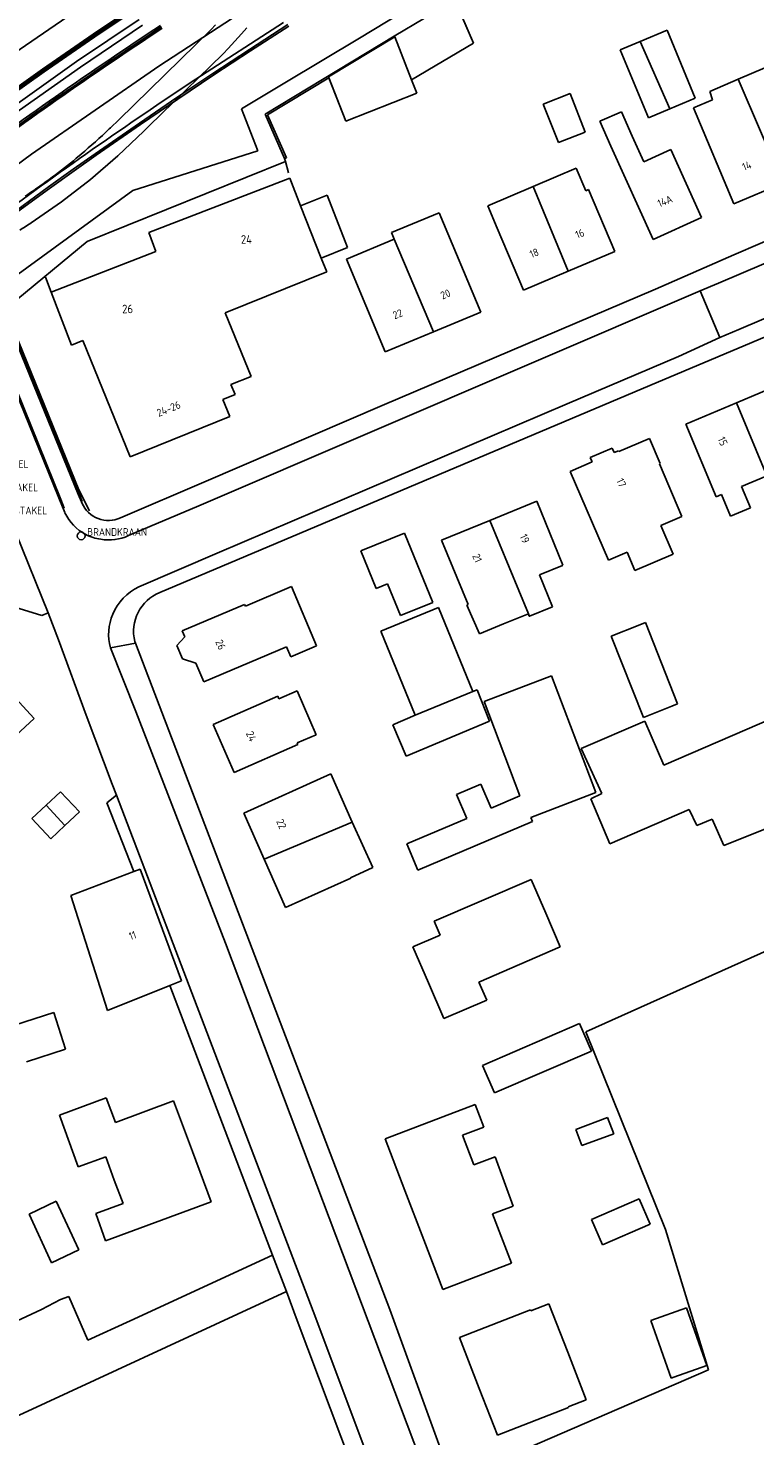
# Model space of a CAD drawing. Extents: x 145741 to 149421, y 457889 to 459999.
# Tile 46 of 84: x 147774 to 147858, y 459199 to 459363. Entities that reach past the tile are written whole.
import ezdxf
from ezdxf.enums import TextEntityAlignment as Align

# ---------------------------------------------------------------- set-up
doc = ezdxf.new("R2010")
doc.units = 0
doc.header["$LTSCALE"] = 4
doc.layers.get('0').update_dxf_attribs({"linetype": 'CONTINUOUS'})
doc.styles.add('ISO', font='ISO')
doc.styles.get("Standard").update_dxf_attribs({"font": 'ISO'})
doc.linetypes.add('RASTER', pattern='A,0.25,-0.25,[150,BLOK.SHX,S=0.25,R=0,X=0,Y=0],-0.25,0.25', length=1)

msp = doc.modelspace()

# ---------------------------------------------------------------- linework, layer by layer
at = {"linetype": 'Continuous', "lineweight": -3}
for p, q in [((147781.61, 459362.7), (147789.39, 459367.88)), ((147793.05, 459357.09), (147803.27, 459363.7)), ((147775.21, 459358.27), (147781.61, 459362.7)), ((147769.21, 459354.01), (147775.21, 459358.27))]:
    msp.add_line(p, q, dxfattribs=at)
at = {"linetype": 'Continuous'}
for p, q in [((147789.48, 459367.74), (147781.7, 459362.55)), ((147782.8, 459367.61), (147771.86, 459360.09)), ((147788.74, 459358.62), (147800.78, 459366.51)), ((147823.19, 459366.34), (147816.16, 459362.1)), ((147825.39, 459361.28), (147823.22, 459366.28)), ((147779.17, 459359.14), (147786.45, 459364.03)), ((147786.86, 459363.39), (147779.63, 459358.5)), ((147784.08, 459352.38), (147794.86, 459362.87)), ((147794.86, 459362.87), (147795.35, 459363.41)), ((147799.01, 459363.08), (147798.36, 459362.36)), ((147799.32, 459360.57), (147803.77, 459363.45)), ((147844.77, 459361.48), (147847.92, 459362.79)), ((147847.92, 459362.79), (147851.19, 459354.89)), ((147781.7, 459362.55), (147775.31, 459358.13)), ((147798.36, 459362.36), (147796.82, 459360.68)), ((147801.12, 459353.01), (147816.16, 459362.1)), ((147816.2, 459362.02), (147808.49, 459357.37)), ((147816.16, 459362.1), (147816.2, 459362.02)), ((147816.2, 459362.02), (147818.17, 459357.01)), ((147818.17, 459357.01), (147825.39, 459361.28)), ((147844.77, 459361.48), (147842.46, 459360.53)), ((147844.77, 459361.48), (147848.24, 459353.66)), ((147796.24, 459360.04), (147787.59, 459351.64)), ((147795.05, 459357.77), (147799.32, 459360.57)), ((147796.82, 459360.68), (147796.24, 459360.04)), ((147842.46, 459360.53), (147845.73, 459352.62)), ((147912.45, 459360.99), (147855.66, 459336.65)), ((147775.31, 459358.13), (147769.31, 459353.87)), ((147770.74, 459353.16), (147779.17, 459359.14)), ((147779.63, 459358.5), (147771.22, 459352.57)), ((147773.93, 459348.37), (147788.74, 459358.62)), ((147856.19, 459357.1), (147859.27, 459358.43)), ((147790.84, 459354.96), (147795.05, 459357.77)), ((147808.49, 459357.37), (147810.53, 459352.21)), ((147818.78, 459355.46), (147818.17, 459357.01)), ((147856.19, 459357.1), (147852.89, 459355.68)), ((147856.19, 459357.1), (147861.38, 459344.99)), ((147786.49, 459351.99), (147790.84, 459354.96)), ((147810.53, 459352.21), (147818.78, 459355.46)), ((147833.49, 459354.19), (147836.62, 459355.42)), ((147836.62, 459355.42), (147838.39, 459350.94)), ((147851.19, 459354.89), (147848.24, 459353.66)), ((147853.2, 459354.71), (147850.98, 459353.77)), ((147852.89, 459355.68), (147853.2, 459354.71)), ((147803.38, 459347.85), (147801.12, 459353.01)), ((147835.26, 459349.71), (147833.49, 459354.19)), ((147840.08, 459352.21), (147842.59, 459353.31)), ((147842.59, 459353.31), (147843.85, 459350.47)), ((147845.73, 459352.62), (147848.24, 459353.66)), ((147850.98, 459353.77), (147855.68, 459342.59)), ((147781.33, 459348.41), (147786.49, 459351.99)), ((147782.98, 459351.32), (147783.12, 459351.45)), ((147783.12, 459351.45), (147784.08, 459352.38)), ((147787.59, 459351.64), (147787, 459351.04)), ((147841.36, 459349.31), (147840.08, 459352.21)), ((147783.98, 459348.16), (147787, 459351.04)), ((147838.39, 459350.94), (147835.26, 459349.71)), ((147843.85, 459350.47), (147845.2, 459347.49)), ((147766.27, 459342.7), (147773.93, 459348.37)), ((147778.79, 459346.61), (147781.33, 459348.41)), ((147779.49, 459348.18), (147779.71, 459348.37)), ((147780.81, 459345.44), (147783.98, 459348.16)), ((147846.29, 459338.45), (147841.36, 459349.31)), ((147845.2, 459347.49), (147848.33, 459348.91)), ((147848.33, 459348.91), (147851.92, 459341)), ((147775.92, 459344.55), (147778.79, 459346.61)), ((147803.48, 459347.52), (147780.41, 459338.2)), ((147803.38, 459347.85), (147803.48, 459347.52)), ((147837.32, 459346.74), (147834.96, 459345.73)), ((147838.43, 459344.12), (147837.32, 459346.74)), ((147777.42, 459342.82), (147780.81, 459345.44)), ((147804, 459345.56), (147787.57, 459339.24)), ((147805.23, 459342.37), (147804, 459345.56)), ((147834.96, 459345.73), (147832.3, 459344.6)), ((147855.68, 459342.59), (147861.38, 459344.99)), ((147772.21, 459341.87), (147775.92, 459344.55)), ((147808.36, 459343.58), (147805.23, 459342.37)), ((147810.71, 459337.49), (147808.36, 459343.58)), ((147827.03, 459342.35), (147832.3, 459344.6)), ((147836.41, 459334.75), (147832.3, 459344.6)), ((147838.76, 459344.26), (147838.43, 459344.12)), ((147841.82, 459337.05), (147838.76, 459344.26)), ((147853.89, 459333.37), (147879.53, 459344.28)), ((147773.91, 459340.38), (147777.42, 459342.82)), ((147807.65, 459336.25), (147805.23, 459342.37)), ((147815.84, 459339.24), (147821.39, 459341.56)), ((147821.39, 459341.56), (147826.21, 459329.99)), ((147828.14, 459339.74), (147827.03, 459342.35)), ((147851.92, 459341), (147846.29, 459338.45)), ((147780.41, 459338.2), (147771.23, 459330.59)), ((147787.57, 459339.24), (147788.42, 459337.03)), ((147816.16, 459338.47), (147810.6, 459336.15)), ((147816.16, 459338.47), (147815.84, 459339.24)), ((147816.16, 459338.47), (147820.7, 459327.69)), ((147831.21, 459332.53), (147828.14, 459339.74)), ((147856.26, 459327.98), (147881.85, 459338.87)), ((147788.42, 459337.03), (147776.21, 459332.32)), ((147807.65, 459336.25), (147810.71, 459337.49)), ((147836.41, 459334.75), (147841.82, 459337.05)), ((147855.66, 459336.65), (147846.55, 459332.64)), ((147808.29, 459334.69), (147807.65, 459336.25)), ((147810.6, 459336.15), (147815.1, 459325.36)), ((147796.48, 459329.89), (147808.29, 459334.69)), ((147836.41, 459334.75), (147831.21, 459332.53)), ((147851.74, 459332.46), (147853.89, 459333.37)), ((147776.21, 459332.32), (147778.59, 459326.14)), ((147793.39, 459307.44), (147851.74, 459332.46)), ((147846.55, 459332.64), (147814.73, 459319.11)), ((147851.74, 459332.46), (147854.05, 459327.03)), ((147826.21, 459329.99), (147820.7, 459327.69)), ((147799.49, 459322.5), (147796.48, 459329.89)), ((147779.07, 459309.57), (147772.02, 459327.01)), ((147815.1, 459325.36), (147820.7, 459327.69)), ((147845.89, 459321.43), (147861.74, 459328.11)), ((147849.22, 459324.83), (147854.05, 459327.03)), ((147854.05, 459327.03), (147856.26, 459327.98)), ((147777.82, 459306.64), (147770.26, 459325.23)), ((147778.59, 459326.14), (147779.92, 459326.68)), ((147779.92, 459326.68), (147785.42, 459313.14)), ((147836.29, 459319.31), (147849.22, 459324.83)), ((147797.14, 459321.55), (147799.49, 459322.5)), ((147788.87, 459297.35), (147845.89, 459321.43)), ((147796.2, 459319.8), (147797.62, 459320.38)), ((147797.62, 459320.38), (147797.14, 459321.55)), ((147855.97, 459319.41), (147861.51, 459321.75)), ((147814.73, 459319.11), (147794.24, 459310.29)), ((147795.53, 459301.92), (147836.29, 459319.31)), ((147797, 459317.84), (147796.2, 459319.8)), ((147855.97, 459319.41), (147850.07, 459316.93)), ((147859.51, 459310.92), (147855.97, 459319.41)), ((147785.42, 459313.14), (147797, 459317.84)), ((147850.07, 459316.93), (147853.63, 459308.49)), ((147845.86, 459315.28), (147842.29, 459313.75)), ((147847.1, 459312.36), (147845.86, 459315.28)), ((147841.51, 459314.16), (147838.97, 459313.07)), ((147841.74, 459313.63), (147841.51, 459314.16)), ((147842.25, 459313.84), (147841.74, 459313.63)), ((147842.29, 459313.75), (147842.25, 459313.84)), ((147839.2, 459312.54), (147836.62, 459311.44)), ((147838.97, 459313.07), (147839.2, 459312.54)), ((147847.01, 459312.32), (147847.1, 459312.36)), ((147849.63, 459306.2), (147847.01, 459312.32)), ((147836.62, 459311.44), (147841.1, 459301.12)), ((147856.57, 459309.68), (147859.43, 459310.89)), ((147779.82, 459307.72), (147779.07, 459309.57)), ((147794.24, 459310.29), (147784.27, 459306.04)), ((147853.63, 459308.49), (147854.22, 459308.74)), ((147854.22, 459308.74), (147855.27, 459306.24)), ((147857.6, 459307.22), (147856.57, 459309.68)), ((147785.22, 459303.97), (147793.39, 459307.44)), ((147832.73, 459307.97), (147827.29, 459305.74)), ((147835.79, 459300.52), (147832.73, 459307.97)), ((147855.27, 459306.24), (147857.6, 459307.22)), ((147827.29, 459305.74), (147821.66, 459303.43)), ((147831.76, 459294.87), (147827.29, 459305.74)), ((147847.18, 459305.15), (147849.63, 459306.2)), ((147775.87, 459294.98), (147772.11, 459304.28)), ((147812.26, 459302.18), (147817.33, 459304.26)), ((147817.33, 459304.26), (147820.64, 459296.2)), ((147848.6, 459301.82), (147847.18, 459305.15)), ((147814.05, 459297.8), (147812.26, 459302.18)), ((147821.66, 459303.43), (147824.74, 459295.93)), ((147786.43, 459298.02), (147795.53, 459301.92)), ((147833.05, 459299.39), (147835.73, 459300.49)), ((147835.73, 459300.49), (147835.79, 459300.52)), ((147841.1, 459301.12), (147843.25, 459302.03)), ((147843.25, 459302.03), (147844.15, 459299.92)), ((147844.15, 459299.92), (147848.6, 459301.82)), ((147834.56, 459295.69), (147833.05, 459299.39)), ((147798.82, 459295.76), (147804.18, 459298.03)), ((147804.18, 459298.03), (147807.1, 459291.12)), ((147815.36, 459298.34), (147814.05, 459297.8)), ((147816.87, 459294.66), (147815.36, 459298.34)), ((147770.99, 459295.95), (147775.12, 459294.67)), ((147791.46, 459292.88), (147798.74, 459295.95)), ((147798.74, 459295.95), (147798.82, 459295.76)), ((147821.3, 459295.59), (147814.58, 459292.83)), ((147820.64, 459296.2), (147816.87, 459294.66)), ((147825.3, 459285.82), (147821.3, 459295.59)), ((147824.74, 459295.93), (147824.6, 459295.88)), ((147824.6, 459295.88), (147826.06, 459292.54)), ((147831.9, 459294.59), (147834.56, 459295.69)), ((147775.12, 459294.67), (147775.87, 459294.98)), ((147775.87, 459294.98), (147777.07, 459291.85)), ((147828.87, 459293.68), (147831.76, 459294.87)), ((147831.76, 459294.87), (147831.86, 459294.58)), ((147831.86, 459294.58), (147831.9, 459294.59)), ((147791.76, 459292.18), (147791.46, 459292.88)), ((147814.58, 459292.83), (147818.58, 459283.06)), ((147826.06, 459292.54), (147828.87, 459293.68)), ((147841.39, 459292.27), (147844.53, 459293.49)), ((147844.53, 459293.49), (147845.38, 459293.85)), ((147845.38, 459293.85), (147849.11, 459284.38)), ((147777.07, 459291.85), (147780.3, 459283.05)), ((147786.03, 459291.44), (147783.11, 459290.91)), ((147783.11, 459290.91), (147786.06, 459283.48)), ((147786.03, 459291.44), (147785.95, 459291.63)), ((147815.64, 459213.9), (147786.03, 459291.44)), ((147790.84, 459291.19), (147791.76, 459292.18)), ((147791.5, 459289.63), (147790.84, 459291.19)), ((147803.61, 459291.01), (147793.97, 459286.94)), ((147804.1, 459289.85), (147803.61, 459291.01)), ((147807.1, 459291.12), (147804.1, 459289.85)), ((147845.17, 459282.79), (147841.39, 459292.27)), ((147774.24, 459282.67), (147767.83, 459289.66)), ((147793.05, 459289.11), (147791.5, 459289.63)), ((147793.97, 459286.94), (147793.05, 459289.11)), ((147826.62, 459284.66), (147834.46, 459287.63)), ((147834.46, 459287.63), (147839.61, 459274.05)), ((147804.84, 459285.91), (147802.73, 459284.98)), ((147807.07, 459280.79), (147804.84, 459285.91)), ((147818.58, 459283.06), (147825.3, 459285.82)), ((147825.8, 459286.03), (147825.3, 459285.82)), ((147827.25, 459282.38), (147825.8, 459286.03)), ((147802.6, 459285.27), (147795.09, 459281.99)), ((147802.73, 459284.98), (147802.6, 459285.27)), ((147830.78, 459273.67), (147826.62, 459284.66)), ((147848.47, 459284.1), (147845.17, 459282.79)), ((147849.11, 459284.38), (147848.47, 459284.1)), ((147770, 459278.78), (147774.24, 459282.67)), ((147780.3, 459283.05), (147783.33, 459275.05)), ((147786.06, 459283.48), (147796.52, 459256.51)), ((147818.58, 459283.06), (147815.97, 459281.94)), ((147847.54, 459277.26), (147861.87, 459283.44)), ((147795.09, 459281.99), (147797.52, 459276.41)), ((147815.97, 459281.94), (147817.54, 459278.29)), ((147817.54, 459278.29), (147827.25, 459282.38)), ((147837.91, 459279.18), (147845.33, 459282.37)), ((147845.33, 459282.37), (147847.54, 459277.26)), ((147797.52, 459276.41), (147804.94, 459279.65)), ((147804.87, 459279.83), (147807.07, 459280.79)), ((147804.94, 459279.65), (147804.87, 459279.83)), ((147840.32, 459273.96), (147837.91, 459279.18)), ((147798.63, 459271.66), (147808.76, 459276.22)), ((147808.76, 459276.22), (147811.27, 459270.63)), ((147783.33, 459275.05), (147783.81, 459273.76)), ((147823.41, 459273.83), (147826.22, 459275.03)), ((147826.22, 459275.03), (147827.42, 459272.23)), ((147777.29, 459274.16), (147775.63, 459272.6)), ((147779.5, 459271.8), (147777.29, 459274.16)), ((147782.7, 459272.87), (147783.81, 459273.76)), ((147785.85, 459264.85), (147782.7, 459272.87)), ((147783.81, 459273.76), (147806.73, 459213.68)), ((147824.59, 459271.05), (147823.41, 459273.83)), ((147827.42, 459272.23), (147830.78, 459273.67)), ((147839.61, 459274.05), (147832.03, 459271.17)), ((147839.03, 459273.33), (147840.32, 459273.96)), ((147841.23, 459268.08), (147839.03, 459273.33)), ((147867.99, 459273.29), (147854.53, 459267.88)), ((147775.63, 459272.6), (147773.97, 459271.04)), ((147773.97, 459271.04), (147776.18, 459268.68)), ((147777.8, 459270.21), (147775.63, 459272.6)), ((147777.8, 459270.21), (147779.5, 459271.8)), ((147801.01, 459266.29), (147798.63, 459271.66)), ((147817.6, 459268.07), (147824.59, 459271.05)), ((147832.03, 459271.17), (147832.23, 459270.7)), ((147850.46, 459272.09), (147841.23, 459268.08)), ((147851.37, 459270.24), (147850.46, 459272.09)), ((147776.18, 459268.68), (147777.8, 459270.21)), ((147801.01, 459266.29), (147811.27, 459270.63)), ((147811.27, 459270.63), (147813.65, 459265.32)), ((147832.23, 459270.7), (147818.91, 459265.01)), ((147853.17, 459270.95), (147851.37, 459270.24)), ((147854.53, 459267.88), (147853.17, 459270.95)), ((147818.91, 459265.01), (147817.6, 459268.07)), ((147803.51, 459260.68), (147801.01, 459266.29)), ((147785.85, 459264.85), (147778.49, 459262.07)), ((147786.58, 459265.13), (147785.85, 459264.85)), ((147791.38, 459252.14), (147786.58, 459265.13)), ((147813.65, 459265.32), (147811.05, 459264.15)), ((147811.08, 459264.08), (147803.51, 459260.68)), ((147811.05, 459264.15), (147811.08, 459264.08)), ((147820.81, 459259.07), (147832.08, 459263.95)), ((147832.08, 459263.95), (147833.78, 459260.02)), ((147778.49, 459262.07), (147782.79, 459248.68)), ((147833.78, 459260.02), (147835.48, 459256.09)), ((147821.51, 459257.47), (147820.81, 459259.07)), ((147838.43, 459246.2), (147865.28, 459258.23)), ((147796.52, 459256.51), (147819.19, 459196.4)), ((147818.33, 459256.09), (147821.51, 459257.47)), ((147820.13, 459251.91), (147818.33, 459256.09)), ((147835.48, 459256.09), (147826, 459251.98)), ((147782.79, 459248.68), (147790.03, 459251.6)), ((147790.03, 459251.6), (147791.38, 459252.14)), ((147790.03, 459251.6), (147801.99, 459220.22)), ((147821.94, 459247.74), (147820.13, 459251.91)), ((147826, 459251.98), (147826.91, 459249.89)), ((147826.91, 459249.89), (147821.94, 459247.74)), ((147771.96, 459246.98), (147776.51, 459248.45)), ((147776.51, 459248.45), (147777.89, 459244.17)), ((147826.43, 459242.29), (147837.71, 459247.17)), ((147837.71, 459247.17), (147839.09, 459243.97)), ((147847.73, 459223.19), (147838.43, 459246.2)), ((147777.89, 459244.17), (147773.34, 459242.71)), ((147839.09, 459243.97), (147827.81, 459239.09)), ((147827.81, 459239.09), (147826.43, 459242.29)), ((147777.2, 459236.51), (147782.62, 459238.52)), ((147782.62, 459238.52), (147783.69, 459235.67)), ((147783.69, 459235.67), (147790.46, 459238.17)), ((147790.46, 459238.17), (147792.65, 459232.29)), ((147815.11, 459233.74), (147825.56, 459237.73)), ((147825.56, 459237.73), (147826.56, 459235.11)), ((147779.37, 459230.5), (147777.2, 459236.51)), ((147826.56, 459235.11), (147824.09, 459234.17)), ((147837.27, 459234.85), (147840.99, 459236.22)), ((147840.99, 459236.22), (147841.69, 459234.35)), ((147817.4, 459227.74), (147815.11, 459233.74)), ((147824.09, 459234.17), (147825.4, 459230.73)), ((147837.98, 459232.96), (147837.27, 459234.85)), ((147841.69, 459234.35), (147837.98, 459232.96)), ((147782.57, 459231.67), (147779.37, 459230.5)), ((147783.57, 459228.95), (147782.57, 459231.67)), ((147792.65, 459232.29), (147794.85, 459226.4)), ((147825.4, 459230.73), (147827.91, 459231.66)), ((147827.91, 459231.66), (147830.01, 459225.91)), ((147784.58, 459226.22), (147783.57, 459228.95)), ((147819.59, 459222.01), (147817.4, 459227.74)), ((147839.1, 459224.36), (147844.66, 459226.76)), ((147844.66, 459226.76), (147845.93, 459223.81)), ((147773.64, 459224.99), (147776.81, 459226.48)), ((147776.81, 459226.48), (147779.45, 459220.81)), ((147781.4, 459225.04), (147784.58, 459226.22)), ((147794.85, 459226.4), (147782.55, 459221.88)), ((147830.01, 459225.91), (147827.59, 459225)), ((147776.26, 459219.31), (147773.64, 459224.99)), ((147782.55, 459221.88), (147781.4, 459225.04)), ((147827.59, 459225), (147829.79, 459219.26)), ((147840.38, 459221.41), (147839.1, 459224.36)), ((147845.93, 459223.81), (147840.38, 459221.41)), ((147821.81, 459216.21), (147819.59, 459222.01)), ((147852.73, 459206.87), (147847.73, 459223.19)), ((147779.45, 459220.81), (147776.26, 459219.31)), ((147785.4, 459212.57), (147801.99, 459220.22)), ((147801.99, 459220.22), (147803.59, 459215.97)), ((147829.79, 459219.26), (147821.81, 459216.21)), ((147768.06, 459199.56), (147803.59, 459215.97)), ((147777.3, 459215.04), (147778.26, 459215.38)), ((147778.26, 459215.38), (147780.48, 459210.31)), ((147804.74, 459212.93), (147803.59, 459215.97)), ((147767.56, 459210.41), (147775.09, 459213.9)), ((147775.09, 459213.9), (147777.3, 459215.04)), ((147806.73, 459213.68), (147814.53, 459192.89)), ((147821.64, 459197.34), (147815.64, 459213.9)), ((147823.75, 459210.62), (147832.01, 459213.83)), ((147832.01, 459213.83), (147832.05, 459213.74)), ((147832.05, 459213.74), (147834.16, 459214.55)), ((147834.16, 459214.55), (147836.35, 459208.91)), ((147846.01, 459212.59), (147850.18, 459214.07)), ((147850.18, 459214.07), (147852.54, 459207.38)), ((147780.48, 459210.31), (147785.4, 459212.57)), ((147813.4, 459189.87), (147804.74, 459212.93)), ((147848.37, 459205.9), (147846.01, 459212.59)), ((147826.05, 459204.7), (147823.75, 459210.62)), ((147836.35, 459208.91), (147838.5, 459203.37)), ((147852.54, 459207.38), (147848.68, 459206.01)), ((147822.93, 459193.98), (147852.73, 459206.87)), ((147848.68, 459206.01), (147848.37, 459205.9)), ((147828.17, 459199.25), (147826.05, 459204.7)), ((147836.43, 459202.46), (147828.17, 459199.25)), ((147838.5, 459203.37), (147836.39, 459202.55)), ((147836.39, 459202.55), (147836.43, 459202.46))]:
    msp.add_line(p, q, dxfattribs=at)
at = {"linetype": 'RASTER', "lineweight": -3}
for p, q in [((147822.36, 459368.09), (147812.1, 459361.87)), ((147786.45, 459364.03), (147779.17, 459359.14)), ((147779.63, 459358.5), (147786.86, 459363.39)), ((147812.1, 459361.87), (147803.43, 459356.69)), ((147779.17, 459359.14), (147770.74, 459353.16)), ((147771.22, 459352.57), (147779.63, 459358.5)), ((147803.43, 459356.69), (147798.36, 459353.64)), ((147798.36, 459353.64), (147800.29, 459348.74)), ((147800.29, 459348.74), (147785.71, 459344.15)), ((147785.71, 459344.15), (147770.5, 459333.04))]:
    msp.add_line(p, q, dxfattribs=at)
for p, q in [((147781.82, 459362.39), (147789.59, 459367.58)), ((147825.39, 459361.28), (147823.27, 459366.15)), ((147799.43, 459360.4), (147803.89, 459363.27)), ((147775.42, 459357.96), (147781.82, 459362.39)), ((147816.2, 459362.02), (147808.49, 459357.37)), ((147816.16, 459362.1), (147816.2, 459362.02)), ((147816.2, 459362.02), (147818.17, 459357.01)), ((147818.17, 459357.01), (147825.39, 459361.28)), ((147795.17, 459357.59), (147799.43, 459360.4)), ((147769.42, 459353.71), (147775.42, 459357.96)), ((147790.96, 459354.79), (147795.17, 459357.59)), ((147801.4, 459352.95), (147808.54, 459357.26)), ((147808.49, 459357.37), (147808.54, 459357.26)), ((147808.54, 459357.26), (147810.53, 459352.21)), ((147818.78, 459355.46), (147818.17, 459357.01)), ((147786.61, 459351.82), (147790.96, 459354.79)), ((147810.53, 459352.21), (147818.78, 459355.46)), ((147803.6, 459347.93), (147801.4, 459352.95)), ((147781.45, 459348.24), (147786.61, 459351.82)), ((147778.91, 459346.44), (147781.45, 459348.24)), ((147776.04, 459344.38), (147778.91, 459346.44)), ((147803.38, 459347.85), (147803.6, 459347.93)), ((147803.83, 459346.18), (147803.48, 459347.52)), ((147787.57, 459339.24), (147804, 459345.56)), ((147804, 459345.56), (147805.23, 459342.37)), ((147772.33, 459341.7), (147776.04, 459344.38)), ((147805.23, 459342.37), (147808.36, 459343.58)), ((147808.36, 459343.58), (147810.71, 459337.49)), ((147788.42, 459337.03), (147787.57, 459339.24)), ((147776.21, 459332.32), (147788.42, 459337.03)), ((147810.71, 459337.49), (147807.65, 459336.25)), ((147807.65, 459336.25), (147808.29, 459334.69)), ((147775.56, 459334.05), (147776.21, 459332.32)), ((147808.29, 459334.69), (147796.48, 459329.89)), ((147778.59, 459326.14), (147776.21, 459332.32)), ((147796.48, 459329.89), (147799.49, 459322.5)), ((147779.36, 459308.8), (147771.97, 459327)), ((147779.46, 459308.85), (147772.12, 459326.94)), ((147770.25, 459325.22), (147777.6, 459307.12)), ((147770.42, 459325.29), (147777.36, 459308.18)), ((147772.37, 459326.69), (147779.45, 459309.28)), ((147779.92, 459326.68), (147778.59, 459326.14)), ((147779.92, 459326.68), (147785.42, 459313.14)), ((147797.14, 459321.55), (147799.49, 459322.5)), ((147796.2, 459319.8), (147797.62, 459320.38)), ((147797.62, 459320.38), (147797.14, 459321.55)), ((147797, 459317.84), (147796.2, 459319.8)), ((147785.42, 459313.14), (147797, 459317.84)), ((147779.47, 459308.54), (147779.36, 459308.8)), ((147779.45, 459309.28), (147780.67, 459306.84)), ((147779.83, 459307.93), (147779.46, 459308.85)), ((147777.36, 459308.18), (147777.74, 459307.17)), ((147779.73, 459307.9), (147779.47, 459308.54)), ((147767.83, 459289.66), (147774.24, 459282.67)), ((147774.24, 459282.67), (147770, 459278.78))]:
    msp.add_line(p, q)
msp.add_circle((147779.71, 459303.94), 0.45)
at = {"linetype": 'Continuous'}
for centre, radius, start, end in [((147939.86, 459126.81), 291.99, 123.7886, 126.8151), ((147733.66, 459402.77), 71.27, 310.2472, 313.7872), ((147734.26, 459402.08), 70.36, 304.2137, 309.9974), ((147732.38, 459404.75), 73.63, 303.6683, 304.2575), ((147723.09, 459418.13), 92.88, 302.195, 303.1661), ((147782.88, 459309.08), 3.35, 203.8885, 294.6112), ((147782.73, 459308.89), 5.4, 204.6595, 242.5687), ((147782.74, 459308.89), 5.4, 242.4612, 261.9755), ((147782.94, 459308.81), 5.35, 259.7462, 295.1969), ((147789.17, 459292.37), 6.28, 115.8772, 157.1608), ((147790.69, 459292.82), 4.88, 111.9024, 194.1212), ((147788.93, 459292.47), 6.02, 157.1352, 195.0339)]:
    msp.add_arc(centre, radius, start, end, dxfattribs=at)
for centre, radius, start, end in [((148084.89, 458914.78), 537.41, 123.4143, 126.5625), ((148085.69, 458913.64), 538.59, 123.4185, 126.5642), ((148085.35, 458914.14), 537.81, 123.4177, 126.567)]:
    msp.add_arc(centre, radius, start, end)
at = {"linetype": 'Continuous', "lineweight": -3}
msp.add_arc((148084.96, 458914.71), 530.01, 123.419, 126.5705, dxfattribs=at)

# ---------------------------------------------------------------- texts
at = {"style": 'ISO'}
for s, rotation, p in [('14', 22.1, (147857.18, 459347.02)), ('14A', 22.1, (147847.66, 459342.91)), ('16', 22.1, (147837.75, 459339.12)), ('18', 22.1, (147832.44, 459336.86)), ('20', 22.1, (147822.11, 459332.07)), ('22', 22.1, (147816.55, 459329.76)), ('24-26', 22.1, (147789.89, 459318.73)), ('15', 294, (147854.38, 459314.95)), ('17', 294, (147842.58, 459310.12)), ('19', 294, (147831.34, 459303.62)), ('21', 294, (147825.81, 459301.35)), ('26', 294, (147795.94, 459291.27)), ('24', 294, (147799.51, 459280.6)), ('22', 294, (147803.02, 459270.4)), ('11', 20.2, (147785.69, 459257.42))]:
    msp.add_text(s, height=0.9, rotation=rotation, dxfattribs=at).set_placement(p, align=Align.MIDDLE_CENTER)
for s, p in [('24', (147798.31, 459337.94)), ('26', (147784.49, 459329.84))]:
    msp.add_text(s, height=1, rotation=1.033).set_placement(p)
for tag, p, s in [('OBSTAKEL', (147768.37, 459311.84), 'obst'), ('OBSTAKEL', (147769.48, 459309.13), 'obst'), ('OBSTAKEL', (147770.55, 459306.44), 'obst'), ('BRANDKRAAN', (147780.41, 459303.94), 'bk')]:
    msp.add_attdef(tag, p, s, height=0.9, dxfattribs=at)

doc.saveas('drawing.dxf')
